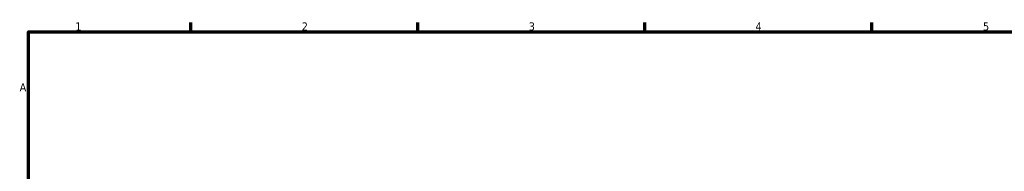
# Model space of a CAD drawing. Header units: millimetres. Extents: x 0 to 1126, y -35 to 1083.
# Tile 3 of 6: x 17 to 321, y 531 to 578. Entities that reach past the tile are written whole.
import ezdxf

# ---------------------------------------------------------------- set-up
doc = ezdxf.new("R2010")
doc.units = ezdxf.units.MM
doc.layers.add('Border (ISO)', color=7, linetype='Continuous', lineweight=70)
doc.styles.add('Note Text (ISO)', font='tahoma.ttf')

# ---------------------------------------------------------------- blocks, each defined once
blk = doc.blocks.new('Borders Default Border')
at = {"layer": 'Border (ISO)'}
for p, q in [((70.08, 574), (70.08, 576.9)), ((140.17, 574), (140.17, 576.9)), ((210.25, 574), (210.25, 576.9)), ((280.33, 574), (280.33, 576.9))]:
    blk.add_line(p, q, dxfattribs=at)
at = {"layer": 'Border (ISO)', "flags": 128}
blk.add_lwpolyline([(20, 20), (20, 574), (821, 574), (821, 20), (20, 20)], dxfattribs=at)
at = {"layer": 'Border (ISO)', "color": 232, "true_color": 0xca0064, "char_height": 2.5, "attachment_point": 7, "style": 'Note Text (ISO)'}
for s, insert in [('1', (34.48, 574.4)), ('2', (104.37, 574.4)), ('3', (174.43, 574.35)), ('4', (244.42, 574.4)), ('5', (314.64, 574.35)), ('A', (17.29, 555.62))]:
    blk.add_mtext(s, dxfattribs=dict(at, insert=insert))

msp = doc.modelspace()

# ---------------------------------------------------------------- block references
msp.add_blockref('Borders Default Border', (0, 0))

doc.saveas('drawing.dxf')
